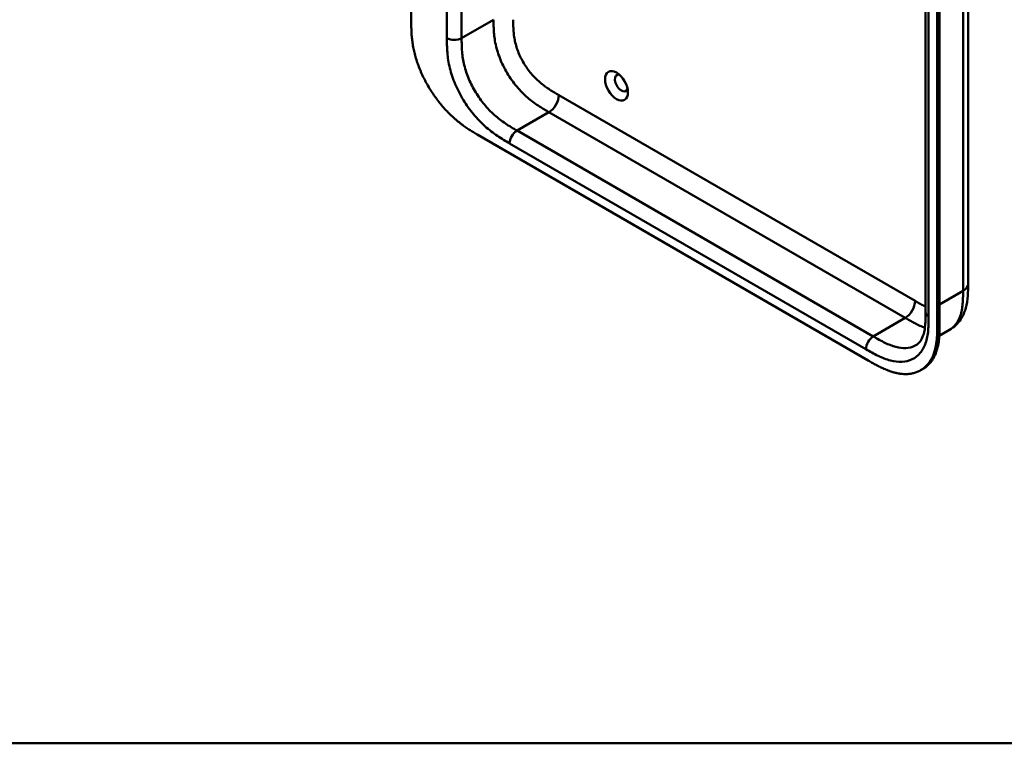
# Model space of a CAD drawing. Header units: millimetres. Extents: x 20 to 833, y 20 to 574.
# Tile 1 of 9: x 133 to 247, y 20 to 103. Entities that reach past the tile are written whole.
import ezdxf

# ---------------------------------------------------------------- set-up
doc = ezdxf.new("R2010")
doc.units = ezdxf.units.MM
doc.header["$LTSCALE"] = 2
for name, color, linetype, lineweight in [('Sichtbare Kanten(DIN)', 7, 'Continuous', 50), ('Sichtbare tangentiale Kanten(DIN)', 7, 'Continuous', 50), ('Skizziergeometrie(DIN)', 7, 'Continuous', 50)]:
    doc.layers.add(name, color=color, linetype=linetype, lineweight=lineweight)

# ---------------------------------------------------------------- blocks, each defined once
blk = doc.blocks.new('Ränder Standardrahmen')
at = {"layer": 'Skizziergeometrie(DIN)', "flags": 128}
blk.add_lwpolyline([(10, 10), (10, 287), (410, 287), (410, 10), (10, 10)], dxfattribs=at)

msp = doc.modelspace()

# ---------------------------------------------------------------- linework, layer by layer
at = {"layer": 'Sichtbare Kanten(DIN)'}
for p, q in [((178.366, 103.133), (178.366, 165.654)), ((237.553, 69.575), (237.553, 131.443)), ((238.894, 68.187), (238.894, 130.708)), ((239.169, 130.866), (239.169, 68.345)), ((186.014, 89.97), (230.964, 64.018)), ((242.45, 72.841), (242.45, 72.841)), ((237.553, 69.575), (237.553, 69.575)), ((239.134, 66.877), (240.316, 67.559)), ((236.985, 62.899), (237.259, 63.058))]:
    msp.add_line(p, q, dxfattribs=at)
msp.add_ellipse((201.983, 95.61), major_axis=(-0.93, 1.611), ratio=0.5773503, dxfattribs=at)
msp.add_ellipse((202.549, 95.936), major_axis=(-0.53, 0.918), ratio=0.5773503, start_param=5.8272815, end_param=9.8806818, dxfattribs=at)
for points, knots in [([(242.45, 134.709), (242.45, 123.822), (242.45, 112.936), (242.45, 92.313), (242.45, 82.577), (242.45, 72.841)], [0, 0, 0, 0, 10, 10, 18.9431405, 18.9431405, 18.9431405, 18.9431405]), ([(178.366, 103.133), (178.366, 102.952), (178.366, 102.587), (178.375, 102.12), (178.397, 101.641), (178.426, 101.249), (178.482, 100.747), (178.542, 100.336), (178.641, 99.811), (178.739, 99.382), (178.886, 98.839), (179.024, 98.398), (179.221, 97.843), (179.399, 97.397), (179.646, 96.84), (179.862, 96.396), (180.154, 95.847), (180.404, 95.414), (180.736, 94.884), (181.016, 94.47), (181.382, 93.969), (181.686, 93.581), (182.077, 93.117), (182.399, 92.763), (182.81, 92.343), (183.143, 92.026), (183.565, 91.654), (183.904, 91.375), (184.329, 91.051), (184.67, 90.809), (185.093, 90.527), (185.515, 90.263), (185.848, 90.066), (186.014, 89.97)], [0.02325842, 0.02325842, 0.02325842, 0.02325842, 0.06395557, 0.10465272, 0.12500129, 0.16569844, 0.18604701, 0.22674416, 0.24709273, 0.28778988, 0.30813845, 0.3488356, 0.36918417, 0.40988132, 0.43022989, 0.47092704, 0.49127561, 0.53197276, 0.55232133, 0.59301848, 0.61336705, 0.6540642, 0.67441277, 0.71510992, 0.73545849, 0.77615564, 0.79650421, 0.83720136, 0.85754993, 0.89824708, 0.91859565, 0.9592928, 0.99998994, 0.99998994, 0.99998994, 0.99998994]), ([(242.45, 72.841), (242.45, 71.937), (242.436, 70.961), (242.051, 69.612), (241.861, 69.175), (241.279, 68.288), (240.831, 67.857), (240.316, 67.559)], [0, 0, 0, 0, 0.8314943, 0.8314943, 1.2497137, 1.2497137, 1.7828669, 1.7828669, 1.7828669, 1.7828669]), ([(236.437, 65.781), (236.626, 65.89), (236.796, 66.042), (237.077, 66.439), (237.194, 66.67), (237.421, 67.356), (237.502, 67.878), (237.552, 68.807), (237.553, 69.187), (237.553, 69.575)], [0, 0, 0, 0, 0.4542191, 0.4542191, 0.8342826, 0.8342826, 1.3971655, 1.3971655, 1.7532148, 1.7532148, 1.7532148, 1.7532148]), ([(230.964, 64.018), (231.133, 63.92), (231.43, 63.749), (231.773, 63.559), (232.031, 63.422), (232.203, 63.333), (232.419, 63.226), (232.592, 63.144), (232.808, 63.046), (232.98, 62.973), (233.239, 62.87), (233.497, 62.776), (233.838, 62.67), (234.092, 62.605), (234.343, 62.551), (234.509, 62.522), (234.755, 62.488), (234.998, 62.466), (235.355, 62.458), (235.663, 62.477), (236.035, 62.534), (236.321, 62.607), (236.662, 62.731), (236.922, 62.857), (237.227, 63.047), (237.456, 63.226), (237.72, 63.481), (237.914, 63.711), (238.11, 63.997), (238.228, 64.203), (238.336, 64.42), (238.403, 64.57), (238.481, 64.764), (238.537, 64.924), (238.601, 65.131), (238.647, 65.3), (238.709, 65.561), (238.761, 65.829), (238.814, 66.199), (238.842, 66.483), (238.864, 66.77), (238.875, 66.964), (238.884, 67.208), (238.889, 67.404), (238.893, 67.649), (238.894, 67.894), (238.894, 68.089), (238.894, 68.187)], [0.00000945, 0.00000945, 0.00000945, 0.00000945, 0.04167564, 0.07292528, 0.08334182, 0.10417491, 0.11459146, 0.13542455, 0.1458411, 0.16667419, 0.17709074, 0.20834038, 0.22917347, 0.26042311, 0.27083965, 0.29167275, 0.30208929, 0.33333893, 0.35417202, 0.39583821, 0.4166713, 0.45833749, 0.47917058, 0.52083676, 0.54166985, 0.58333604, 0.60416913, 0.64583532, 0.66666841, 0.69791805, 0.70833459, 0.72916769, 0.73958423, 0.76041733, 0.77083387, 0.79166696, 0.80208351, 0.83333315, 0.85416624, 0.88541588, 0.89583243, 0.91666552, 0.92708206, 0.94791516, 0.9583317, 0.9791648, 0.99999789, 0.99999789, 0.99999789, 0.99999789]), ([(239.169, 68.345), (239.169, 68.248), (239.169, 68.052), (239.167, 67.807), (239.163, 67.562), (239.159, 67.366), (239.149, 67.122), (239.138, 66.929), (239.117, 66.641), (239.088, 66.357), (239.035, 65.988), (238.983, 65.719), (238.922, 65.459), (238.876, 65.289), (238.812, 65.082), (238.755, 64.922), (238.678, 64.728), (238.611, 64.578), (238.503, 64.361), (238.384, 64.156), (238.188, 63.869), (237.995, 63.64), (237.73, 63.385), (237.503, 63.207), (237.321, 63.093), (237.259, 63.058)], [-0.99999789, -0.99999789, -0.99999789, -0.99999789, -0.9791648, -0.9583317, -0.94791516, -0.92708206, -0.91666552, -0.89583243, -0.88541588, -0.85416624, -0.83333315, -0.80208351, -0.79166696, -0.77083387, -0.76041733, -0.73958423, -0.72916769, -0.70833459, -0.69791805, -0.66666841, -0.64583532, -0.60416913, -0.58333604, -0.54166985, -0.5212127, -0.5212127, -0.5212127, -0.5212127])]:
    msp.add_open_spline(points, degree=3, knots=knots, dxfattribs=at)
at = {"layer": 'Sichtbare tangentiale Kanten(DIN)'}
for p, q in [((182.467, 101.092), (182.467, 162.96)), ((184.164, 162.96), (184.164, 101.092)), ((237.904, 130.953), (237.904, 69.085)), ((184.164, 101.092), (187.841, 103.214)), ((195.347, 94.542), (236.338, 70.876)), ((194.216, 92.582), (190.539, 90.46)), ((194.216, 92.583), (235.207, 68.917)), ((190.539, 90.46), (231.53, 66.794)), ((230.681, 65.324), (189.69, 88.99)), ((239.169, 70.468), (241.864, 72.024)), ((235.206, 68.917), (231.53, 66.794)), ((238.894, 68.187), (239.169, 68.345))]:
    msp.add_line(p, q, dxfattribs=at)
for points, degree in [([(241.864, 72.024), (241.864, 102.958), (241.864, 133.892)], 2), ([(182.467, 101.092), (182.936, 100.821), (183.696, 100.821), (184.164, 101.092)], 3), ([(195.347, 94.542), (195.347, 93.821), (194.841, 92.943), (194.216, 92.583)], 3), ([(190.539, 90.46), (190.07, 90.189), (189.69, 89.531), (189.69, 88.99)], 3), ([(241.864, 72.024), (242.255, 72.25), (242.45, 72.545), (242.45, 72.841)], 3), ([(236.338, 70.876), (236.338, 70.155), (235.831, 69.277), (235.207, 68.917)], 3), ([(237.553, 69.575), (237.553, 69.397), (237.67, 69.22), (237.904, 69.085)], 3), ([(231.53, 66.794), (231.061, 66.523), (230.681, 65.865), (230.681, 65.324)], 3)]:
    msp.add_open_spline(points, degree=degree, dxfattribs=at)
for points, knots in [([(187.841, 103.214), (187.841, 103.019), (187.841, 102.815), (187.848, 102.384), (187.855, 102.156), (187.884, 101.677), (187.907, 101.426), (187.975, 100.904), (188.022, 100.633), (188.144, 100.07), (188.221, 99.78), (188.406, 99.19), (188.514, 98.892), (188.76, 98.298), (188.898, 98.003), (189.198, 97.423), (189.36, 97.139), (189.705, 96.59), (189.886, 96.325), (190.264, 95.817), (190.461, 95.574), (190.864, 95.114), (191.071, 94.896), (191.488, 94.491), (191.698, 94.302), (192.113, 93.955), (192.318, 93.796), (192.722, 93.504), (192.92, 93.369), (193.307, 93.12), (193.496, 93.004), (193.862, 92.787), (194.04, 92.684), (194.216, 92.583)], [0, 0, 0, 0, 0.1831961, 0.1831961, 0.3786668, 0.3786668, 0.5871986, 0.5871986, 0.8091497, 0.8091497, 1.0441195, 1.0441195, 1.2905727, 1.2905727, 1.5455716, 1.5455716, 1.8048475, 1.8048475, 2.0633633, 2.0633633, 2.3162238, 2.3162238, 2.5595182, 2.5595182, 2.7907361, 2.7907361, 3.0087154, 3.0087154, 3.2133189, 3.2133189, 3.4050615, 3.4050615, 3.5848282, 3.5848282, 3.5848282, 3.5848282]), ([(190.104, 103.214), (190.104, 103.138), (190.104, 103.061), (190.104, 102.984), (190.104, 102.937), (190.104, 102.89), (190.105, 102.843), (190.105, 102.819), (190.105, 102.795), (190.105, 102.772), (190.106, 102.725), (190.106, 102.677), (190.107, 102.63), (190.107, 102.605), (190.108, 102.58), (190.108, 102.555), (190.109, 102.53), (190.109, 102.504), (190.11, 102.479), (190.111, 102.429), (190.112, 102.378), (190.114, 102.325), (190.118, 102.223), (190.122, 102.124), (190.129, 102.021), (190.129, 102.018), (190.129, 102.016), (190.129, 102.013), (190.142, 101.804), (190.161, 101.601), (190.188, 101.393), (190.188, 101.39), (190.189, 101.387), (190.189, 101.384), (190.217, 101.174), (190.253, 100.961), (190.3, 100.745), (190.301, 100.744), (190.301, 100.742), (190.301, 100.74), (190.349, 100.521), (190.409, 100.296), (190.478, 100.073), (190.549, 99.848), (190.632, 99.619), (190.725, 99.394), (190.819, 99.167), (190.924, 98.941), (191.039, 98.72), (191.153, 98.498), (191.279, 98.278), (191.412, 98.066), (191.544, 97.855), (191.685, 97.649), (191.832, 97.451), (191.979, 97.254), (192.133, 97.064), (192.291, 96.883), (192.45, 96.703), (192.614, 96.53), (192.78, 96.369), (192.781, 96.368), (192.782, 96.367), (192.783, 96.366), (192.947, 96.207), (193.115, 96.055), (193.285, 95.913), (193.286, 95.912), (193.288, 95.911), (193.289, 95.909), (193.456, 95.77), (193.624, 95.641), (193.793, 95.517), (193.796, 95.515), (193.799, 95.514), (193.801, 95.512), (193.969, 95.39), (194.135, 95.277), (194.31, 95.165), (194.312, 95.163), (194.314, 95.162), (194.316, 95.16), (194.402, 95.105), (194.486, 95.053), (194.571, 95), (194.659, 94.946), (194.746, 94.894), (194.833, 94.842), (195.005, 94.74), (195.176, 94.641), (195.347, 94.542)], [0, 0, 0, 0, 0.0706021, 0.0706021, 0.0706021, 0.1137345, 0.1137345, 0.1137345, 0.1353008, 0.1353008, 0.1353008, 0.1784332, 0.1784332, 0.1784332, 0.2012935, 0.2012935, 0.2012935, 0.2241537, 0.2241537, 0.2241537, 0.2698741, 0.2698741, 0.2698741, 0.3591194, 0.3591194, 0.3591194, 0.3613149, 0.3613149, 0.3613149, 0.5416681, 0.5416681, 0.5416681, 0.544386, 0.544386, 0.544386, 0.7261845, 0.7261845, 0.7261845, 0.7275109, 0.7275109, 0.7275109, 0.9125996, 0.9125996, 0.9125996, 1.0994646, 1.0994646, 1.0994646, 1.2874424, 1.2874424, 1.2874424, 1.4758528, 1.4758528, 1.4758528, 1.6636517, 1.6636517, 1.6636517, 1.8511233, 1.8511233, 1.8511233, 2.0385317, 2.0385317, 2.0385317, 2.0396163, 2.0396163, 2.0396163, 2.2247423, 2.2247423, 2.2247423, 2.2263922, 2.2263922, 2.2263922, 2.408543, 2.408543, 2.408543, 2.4113526, 2.4113526, 2.4113526, 2.5914161, 2.5914161, 2.5914161, 2.5935787, 2.5935787, 2.5935787, 2.6828378, 2.6828378, 2.6828378, 2.7746209, 2.7746209, 2.7746209, 2.9561272, 2.9561272, 2.9561272, 2.9561272]), ([(189.69, 88.99), (189.463, 89.121), (188.997, 89.391), (188.283, 89.84), (187.57, 90.352), (186.632, 91.13), (185.506, 92.294), (184.321, 93.948), (183.378, 95.777), (182.858, 97.341), (182.613, 98.557), (182.507, 99.442), (182.467, 100.292), (182.467, 100.83), (182.467, 101.092)], [0, 0, 0, 0, 0.2435028, 0.4870041, 0.7305055, 0.9740068, 1.4610095, 1.9480122, 2.4350149, 2.9220176, 3.1655189, 3.4090202, 3.6525216, 3.8960229, 3.8960229, 3.8960229, 3.8960229]), ([(184.164, 101.092), (184.164, 100.83), (184.165, 100.313), (184.202, 99.538), (184.295, 98.76), (184.506, 97.714), (184.947, 96.389), (185.748, 94.835), (186.761, 93.419), (187.733, 92.414), (188.558, 91.729), (189.199, 91.269), (189.86, 90.852), (190.311, 90.591), (190.539, 90.46)], [0, 0, 0, 0, 0.2435013, 0.4870027, 0.730504, 0.9740054, 1.4610081, 1.9480107, 2.4350134, 2.9220161, 3.1655175, 3.4090188, 3.6525201, 3.8960223, 3.8960223, 3.8960223, 3.8960223]), ([(240.315, 67.56), (240.408, 67.613), (240.497, 67.672), (240.581, 67.737), (240.739, 67.858), (240.882, 67.999), (241.01, 68.159), (241.139, 68.318), (241.253, 68.497), (241.351, 68.692), (241.449, 68.885), (241.531, 69.095), (241.598, 69.316), (241.664, 69.535), (241.715, 69.763), (241.753, 70), (241.79, 70.227), (241.816, 70.463), (241.833, 70.708), (241.849, 70.932), (241.857, 71.164), (241.861, 71.398), (241.864, 71.607), (241.864, 71.819), (241.864, 72.024)], [1.9227952, 1.9227952, 1.9227952, 1.9227952, 2.0593731, 2.0593731, 2.0593731, 2.3134297, 2.3134297, 2.3134297, 2.5682979, 2.5682979, 2.5682979, 2.8218991, 2.8218991, 2.8218991, 3.0746122, 3.0746122, 3.0746122, 3.3175525, 3.3175525, 3.3175525, 3.5408138, 3.5408138, 3.5408138, 3.7412926, 3.7412926, 3.7412926, 3.7412926]), ([(236.338, 70.876), (236.384, 70.849), (236.43, 70.823), (236.477, 70.796), (236.602, 70.724), (236.727, 70.652), (236.852, 70.582), (236.895, 70.558), (236.938, 70.534), (236.982, 70.51), (237.003, 70.498), (237.025, 70.486), (237.046, 70.475), (237.068, 70.463), (237.089, 70.451), (237.112, 70.439), (237.199, 70.392), (237.283, 70.348), (237.369, 70.304), (237.371, 70.303), (237.373, 70.302), (237.375, 70.301), (237.435, 70.27), (237.494, 70.241), (237.553, 70.212)], [0, 0, 0, 0, 0.04906706, 0.04906706, 0.04906706, 0.18187248, 0.18187248, 0.18187248, 0.22758223, 0.22758223, 0.22758223, 0.25043765, 0.25043765, 0.25043765, 0.27329306, 0.27329306, 0.27329306, 0.36255255, 0.36255255, 0.36255255, 0.36471473, 0.36471473, 0.36471473, 0.42659467, 0.42659467, 0.42659467, 0.42659467]), ([(237.904, 69.085), (237.904, 68.824), (237.904, 68.286), (237.864, 67.481), (237.759, 66.718), (237.513, 65.785), (236.993, 64.822), (236.051, 64.082), (234.865, 63.796), (233.74, 63.932), (232.802, 64.237), (232.088, 64.549), (231.375, 64.924), (230.909, 65.192), (230.681, 65.324)], [18.388359, 18.388359, 18.388359, 18.388359, 18.6318621, 18.8753634, 19.1188646, 19.3623659, 19.8493685, 20.336371, 20.8233735, 21.3103761, 21.5538774, 21.7973786, 22.0408799, 22.2843826, 22.2843826, 22.2843826, 22.2843826]), ([(235.207, 68.917), (235.382, 68.815), (235.56, 68.713), (235.926, 68.507), (236.116, 68.404), (236.503, 68.207), (236.701, 68.112), (237.092, 67.944), (237.284, 67.871), (237.474, 67.809)], [0, 0, 0, 0, 0.17976662, 0.17976662, 0.3715093, 0.3715093, 0.5761128, 0.5761128, 0.78097548, 0.78097548, 0.78097548, 0.78097548]), ([(231.53, 66.794), (231.757, 66.662), (232.209, 66.402), (232.87, 66.055), (233.511, 65.776), (234.336, 65.507), (235.307, 65.392), (236.04, 65.569), (236.387, 65.752), (236.437, 65.781)], [18.3883596, 18.3883596, 18.3883596, 18.3883596, 18.6318617, 18.875363, 19.1188643, 19.3623656, 19.8493681, 20.3363707, 20.4193026, 20.4193026, 20.4193026, 20.4193026])]:
    msp.add_open_spline(points, degree=3, knots=knots, dxfattribs=at)

# ---------------------------------------------------------------- block references
at = {"xscale": 2, "yscale": 2, "zscale": 2}
msp.add_blockref('Ränder Standardrahmen', (0, 0), dxfattribs=at)

doc.saveas('drawing.dxf')
